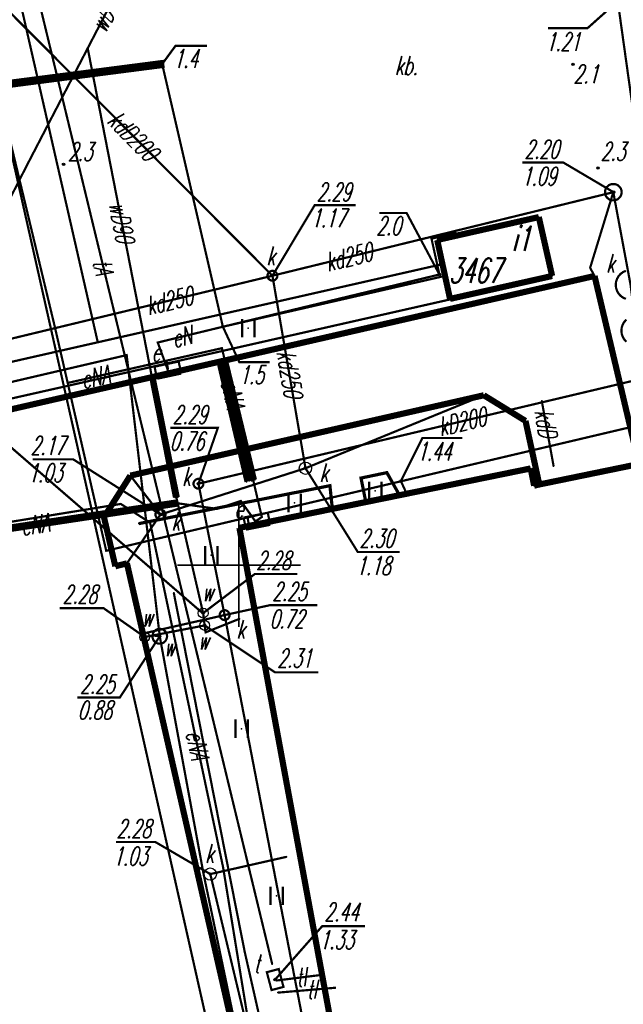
# Model space of a CAD drawing. Extents: x 6425777 to 6426103, y 6050596 to 6051176.
# Tile 49 of 72: x 6425891 to 6425916, y 6050932 to 6050972. Entities that reach past the tile are written whole.
import ezdxf

# ---------------------------------------------------------------- set-up
doc = ezdxf.new("R2010")
doc.units = 0
doc.header["$MEASUREMENT"] = 0
for name, pattern in [('GUZ', [1.5, 1, -0.5]), ('KOR', [4, 3, -1]), ('WRU', [1.5, 1, -0.5])]:
    doc.linetypes.add(name, pattern=pattern)
doc.layers.get('0').update_dxf_attribs({"linetype": 'CONTINUOUS'})
for name, color, linetype in [('218_kontur_uzytku_gruntowego', 96, 'GUZ'), ('219_dzialka_ewidencyjna', 7, 'CONTINUOUS'), ('312_budynek_ewidencyjny', 7, 'CONTINUOUS'), ('312_oznaczenie_budynku_ewidencyjnego', 7, 'CONTINUOUS'), ('312_oznaczenie_budynku_ewidencyjnego_Atr124', 7, 'CONTINUOUS'), ('586_Atrybuty_opisowe_STPOD', 30, 'CONTINUOUS'), ('625_Punkt_rzednej_przewodu_SEPOD', 1, 'CONTINUOUS'), ('625_Punkt_rzednej_przewodu_SEPOD_Atr2', 1, 'CONTINUOUS'), ('625_Punkt_rzednej_przewodu_SEPOD_Atr3', 1, 'CONTINUOUS'), ('940_Trawnik_symb__poj_', 7, 'CONTINUOUS'), ('chodnik__powierzchnia_', 7, 'WRU'), ('GEO_KOM_opis_nawierzchni', 7, 'CONTINUOUS'), ('GEO_KOM_szafa_elektroenergetyczna', 1, 'CONTINUOUS'), ('jezdnia__powierzchnia_', 7, 'KOR'), ('komora_podziemna___przewod_kanalizacyjny__powierzchnia_', 36, 'CONTINUOUS'), ('kraweznik__linia_', 7, 'CONTINUOUS'), ('przepust__powierzchnia_', 7, 'GUZ'), ('przewod_elektroenergetyczny__linia_', 1, 'CONTINUOUS'), ('przewod_elektroenergetyczny__linia__Atr1', 1, 'CONTINUOUS'), ('przewod_kanalizacyjny__linia_', 36, 'CONTINUOUS'), ('przewod_kanalizacyjny__linia__Atr1', 36, 'CONTINUOUS'), ('przewod_telekomunikacyjny__linia_', 30, 'CONTINUOUS'), ('przewod_telekomunikacyjny__linia__Atr1', 30, 'CONTINUOUS'), ('przewod_wodociagowy__linia_', 5, 'CONTINUOUS'), ('przewod_wodociagowy__linia__Atr1', 5, 'CONTINUOUS'), ('punkt_o_okreslonej_wysokosci__siec_kanalizacyjna_', 36, 'CONTINUOUS'), ('punkt_o_okreslonej_wysokosci__siec_kanalizacyjna__Atr2', 36, 'CONTINUOUS'), ('punkt_o_okreslonej_wysokosci__siec_kanalizacyjna__Atr3', 36, 'CONTINUOUS'), ('punkt_o_okreslonej_wysokosci__siec_telekomunikacyjna_', 30, 'CONTINUOUS'), ('punkt_o_okreslonej_wysokosci__siec_telekomunikacyjna__Atr2', 30, 'CONTINUOUS'), ('punkt_o_okreslonej_wysokosci__siec_telekomunikacyjna__Atr3', 30, 'CONTINUOUS'), ('punkt_o_okreslonej_wysokosci__siec_wodociagowa_', 5, 'CONTINUOUS'), ('punkt_o_okreslonej_wysokosci__siec_wodociagowa__Atr2', 5, 'CONTINUOUS'), ('punkt_o_okreslonej_wysokosci__siec_wodociagowa__Atr3', 5, 'CONTINUOUS'), ('punkt_wysokosciowy_naturalny', 7, 'CONTINUOUS'), ('punkt_wysokosciowy_naturalny_Atr2', 7, 'CONTINUOUS'), ('siatka', 1, 'CONTINUOUS'), ('szafa_elektroenergetyczna__punkt_', 1, 'CONTINUOUS'), ('wlaz___siec_kanalizacyjna__powierzchnia_', 7, 'CONTINUOUS'), ('wlaz___siec_kanalizacyjna__powierzchnia__Atr17', 7, 'CONTINUOUS'), ('wlaz___siec_wodociagowa__powierzchnia_', 7, 'CONTINUOUS'), ('wlaz___siec_wodociagowa__powierzchnia__Atr17', 7, 'CONTINUOUS'), ('wlaz_okragly___siec_kanalizacyjna__punkt_', 7, 'CONTINUOUS'), ('wlaz_okragly___siec_kanalizacyjna__punkt__Atr17', 7, 'CONTINUOUS'), ('wlaz_prostokatny___siec_telekomunikacyjna__punkt_', 7, 'CONTINUOUS'), ('wlaz_prostokatny___siec_telekomunikacyjna__punkt__Atr17', 7, 'CONTINUOUS'), ('zasuwa___siec_wodociagowa__punkt_', 5, 'CONTINUOUS'), ('zasuwa___siec_wodociagowa__punkt__Atr17', 5, 'CONTINUOUS')]:
    doc.layers.add(name, color=color, linetype=linetype)
doc.styles.get("Standard").update_dxf_attribs({"font": 'simplex.shx', "width": 0.85})

# ---------------------------------------------------------------- blocks, each defined once
blk = doc.blocks.new('801')
at = {"color": 0, "linetype": 'Continuous'}
blk.add_circle((0, 0), 0.1, dxfattribs=at)

msp = doc.modelspace()

# ---------------------------------------------------------------- linework, layer by layer
for p in [(6425893.87, 6050970.98), (6425896.88, 6050970.42), (6425896.89, 6050970.34), (6425896.9, 6050970.26), (6425913.55, 6050970.33), (6425891.41, 6050966.24), (6425892.89, 6050966.27), (6425914.56, 6050966.12), (6425915.18, 6050965.14), (6425915.19, 6050965.14), (6425912.16, 6050964.13), (6425908.78, 6050963.5), (6425908.82, 6050963.38), (6425907.81, 6050963.25), (6425908.04, 6050963.2), (6425893.4, 6050962.91), (6425908.25, 6050962.22), (6425901.36, 6050961.75), (6425908.13, 6050961.8), (6425914.24, 6050962.07), (6425908.34, 6050961.74), (6425912.7, 6050961.74), (6425914.42, 6050961.74), (6425908.56, 6050960.81), (6425908.57, 6050960.79), (6425892.54, 6050959.66), (6425899.35, 6050959.68), (6425900.38, 6050959.62), (6425894.28, 6050959.04), (6425896.71, 6050959.04), (6425899.31, 6050958.81), (6425895.45, 6050958.53), (6425897.05, 6050958.3), (6425898.59, 6050958.53), (6425899.19, 6050958.18), (6425899.3, 6050958.21), (6425899.37, 6050958.27), (6425899.44, 6050958.27), (6425899.48, 6050958.3), (6425897.11, 6050958.06), (6425897.12, 6050957.95), (6425897.12, 6050957.92), (6425893.06, 6050957.4), (6425896.47, 6050957.5), (6425896.5, 6050957.5), (6425896.56, 6050957.53), (6425909.93, 6050956.9), (6425912.28, 6050956.67), (6425911.62, 6050955.86), (6425902.7, 6050953.94), (6425906, 6050953.76), (6425911.83, 6050953.93), (6425912.76, 6050954.02), (6425895.6, 6050953.64), (6425900.31, 6050953.39), (6425900.41, 6050953.43), (6425900.51, 6050953.43), (6425900.58, 6050953.45), (6425900.65, 6050953.47), (6425904.95, 6050953.54), (6425906.57, 6050953.42), (6425906.57, 6050953.41), (6425898.36, 6050953.31), (6425903.69, 6050953.23), (6425905.53, 6050953.02), (6425911.97, 6050953.23), (6425912.18, 6050953.28), (6425897.41, 6050952.75), (6425897.46, 6050952.77), (6425897.47, 6050952.59), (6425897.52, 6050952.76), (6425900.08, 6050952.61), (6425906.53, 6050952.81), (6425906.82, 6050952.87), (6425895.21, 6050952.49), (6425897.49, 6050952.52), (6425897.49, 6050952.46), (6425899.11, 6050952.29), (6425902.26, 6050952.53), (6425903.79, 6050952.28), (6425905.15, 6050952.54), (6425894.53, 6050951.95), (6425896.82, 6050952.06), (6425900.35, 6050951.94), (6425900.67, 6050951.78), (6425900.73, 6050951.79), (6425900.93, 6050951.96), (6425895.94, 6050951.69), (6425896.4, 6050951.73), (6425900.02, 6050951.52), (6425900.41, 6050951.62), (6425894.62, 6050950.59), (6425898.88, 6050950.41), (6425894.99, 6050949.96), (6425895.46, 6050950.08), (6425897.36, 6050948.88), (6425898.55, 6050948.06), (6425898.55, 6050948.04), (6425899.42, 6050947.98), (6425900.03, 6050947.83), (6425898.61, 6050947.56), (6425896.11, 6050947.23), (6425896.18, 6050947.09), (6425896.53, 6050947.15), (6425896.79, 6050947.12), (6425898.65, 6050947.28), (6425900.11, 6050943.37), (6425901.93, 6050938.17), (6425898.56, 6050937.51), (6425898.84, 6050937.47), (6425899.36, 6050937.74), (6425901.53, 6050936.59), (6425900.23, 6050934.34), (6425901.35, 6050933.82), (6425901.47, 6050933.19), (6425901.51, 6050933.15), (6425901.58, 6050932.66)]:
    msp.add_point(p)
at = {"layer": '218_kontur_uzytku_gruntowego', "linetype": 'GUZ', "const_width": 0.09}
msp.add_lwpolyline([(6425888.87, 6050975.2), (6425900.69, 6050922.64)], dxfattribs=at)
at = {"layer": '219_dzialka_ewidencyjna', "linetype": 'Continuous', "const_width": 0.09}
msp.add_lwpolyline([(6425900.69, 6050922.64), (6425888.87, 6050975.2)], dxfattribs=at)
at = {"layer": '312_budynek_ewidencyjny', "linetype": 'Continuous', "const_width": 0.25}
for points in [[(6425908.04, 6050963.2), (6425912.16, 6050964.13)], [(6425912.16, 6050964.13), (6425912.7, 6050961.74)], [(6425908.56, 6050960.81), (6425908.04, 6050963.2)], [(6425889.37, 6050956.01), (6425914.42, 6050961.74)], [(6425912.7, 6050961.74), (6425908.56, 6050960.81)], [(6425914.42, 6050961.74), (6425916.22, 6050954.11)], [(6425909.93, 6050956.9), (6425895.6, 6050953.64)], [(6425911.62, 6050955.86), (6425909.93, 6050956.9)], [(6425912.18, 6050953.28), (6425911.62, 6050955.86)], [(6425916.22, 6050954.11), (6425912.18, 6050953.28)], [(6425895.6, 6050953.64), (6425894.53, 6050951.95)], [(6425900.02, 6050951.52), (6425911.83, 6050953.93)], [(6425911.83, 6050953.93), (6425911.97, 6050953.23)], [(6425911.97, 6050953.23), (6425912.18, 6050953.28)], [(6425894.53, 6050951.95), (6425894.99, 6050949.96)], [(6425911.05, 6050891.85), (6425900.02, 6050951.52)], [(6425894.99, 6050949.96), (6425895.46, 6050950.08)], [(6425895.46, 6050950.08), (6425900.82, 6050926.55)]]:
    msp.add_lwpolyline(points, dxfattribs=at)
at = {"layer": '625_Punkt_rzednej_przewodu_SEPOD', "linetype": 'Continuous'}
for centre in [(6425896.89, 6050970.34), (6425908.13, 6050961.8), (6425899.35, 6050959.68), (6425906.57, 6050953.42)]:
    msp.add_circle(centre, 0.05, dxfattribs=at)
at = {"layer": '625_Punkt_rzednej_przewodu_SEPOD_Atr2', "linetype": 'Continuous', "const_width": 0.09}
for points in [[(6425915.36, 6050972.89), (6425914.14, 6050971.8), (6425912.528, 6050971.8)], [(6425896.89, 6050970.34), (6425897.43, 6050971.08), (6425898.7, 6050971.08)], [(6425908.13, 6050961.8), (6425906.799, 6050964.298), (6425905.696, 6050964.298)], [(6425899.35, 6050959.68), (6425900.02, 6050958.24), (6425901.252, 6050958.24)], [(6425906.57, 6050953.42), (6425907.44, 6050955.166), (6425909.058, 6050955.166)]]:
    msp.add_lwpolyline(points, dxfattribs=at)
at = {"layer": '940_Trawnik_symb__poj_', "linetype": 'Continuous', "const_width": 0.09}
for points in [[(6425900.13, 6050959.245), (6425900.13, 6050959.995)], [(6425900.63, 6050959.245), (6425900.63, 6050959.995)], [(6425905.28, 6050952.645), (6425905.28, 6050953.395)], [(6425905.78, 6050952.645), (6425905.78, 6050953.395)], [(6425902.01, 6050952.155), (6425902.01, 6050952.905)], [(6425902.51, 6050952.155), (6425902.51, 6050952.905)], [(6425898.63, 6050950.035), (6425898.63, 6050950.785)], [(6425899.13, 6050950.035), (6425899.13, 6050950.785)], [(6425899.86, 6050942.995), (6425899.86, 6050943.745)], [(6425900.36, 6050942.995), (6425900.36, 6050943.745)], [(6425901.28, 6050936.215), (6425901.28, 6050936.965)], [(6425901.78, 6050936.215), (6425901.78, 6050936.965)]]:
    msp.add_lwpolyline(points, dxfattribs=at)
at = {"layer": 'chodnik__powierzchnia_', "linetype": 'WRU', "const_width": 0.09}
msp.add_lwpolyline([(6425890.57, 6050975.33), (6425893.4, 6050962.91), (6425894.28, 6050959.04)], dxfattribs=at)
at = {"layer": 'jezdnia__powierzchnia_', "linetype": 'KOR', "const_width": 0.09}
for points in [[(6425888.86, 6050957.82), (6425908.25, 6050962.22)], [(6425914.24, 6050962.07), (6425914.42, 6050961.74)], [(6425908.57, 6050960.79), (6425898.59, 6050958.53)], [(6425881.85, 6050947.62), (6425890.44, 6050949.56), (6425888.88, 6050956.34), (6425898.59, 6050958.53)]]:
    msp.add_lwpolyline(points, dxfattribs=at)
at = {"layer": 'komora_podziemna___przewod_kanalizacyjny__powierzchnia_', "linetype": 'Continuous', "const_width": 0.09}
for points in [[(6425915.69, 6050961.95), (6425915.58, 6050961.9), (6425915.48, 6050961.83), (6425915.39, 6050961.73), (6425915.33, 6050961.62), (6425915.29, 6050961.5), (6425915.28, 6050961.38), (6425915.29, 6050961.26), (6425915.33, 6050961.14), (6425915.39, 6050961.03), (6425915.48, 6050960.93), (6425915.58, 6050960.86), (6425915.69, 6050960.81)], [(6425915.71, 6050959.97), (6425915.62, 6050959.87), (6425915.56, 6050959.76), (6425915.52, 6050959.64), (6425915.51, 6050959.52), (6425915.52, 6050959.4), (6425915.56, 6050959.28), (6425915.62, 6050959.17), (6425915.71, 6050959.07)]]:
    msp.add_lwpolyline(points, dxfattribs=at)
at = {"layer": 'kraweznik__linia_', "linetype": 'Continuous', "const_width": 0.13}
for points in [[(6425905.15, 6050952.54), (6425904.95, 6050953.54), (6425906, 6050953.76), (6425906.53, 6050952.81)], [(6425895.94, 6050951.69), (6425903.69, 6050953.23), (6425903.79, 6050952.28)]]:
    msp.add_lwpolyline(points, dxfattribs=at)
at = {"layer": 'przepust__powierzchnia_', "linetype": 'GUZ', "const_width": 0.17}
msp.add_lwpolyline([(6425896.9, 6050970.26), (6425896.88, 6050970.42), (6425862.88, 6050966.01), (6425862.9, 6050965.85)], close=True, dxfattribs=at)
for points in [[(6425900.31, 6050953.39), (6425899.19, 6050958.18)], [(6425899.3, 6050958.21), (6425900.41, 6050953.43)], [(6425900.51, 6050953.43), (6425899.37, 6050958.27)], [(6425899.48, 6050958.3), (6425900.65, 6050953.47)], [(6425896.47, 6050957.5), (6425897.41, 6050952.75)], [(6425897.52, 6050952.76), (6425896.56, 6050957.53)], [(6425889.17, 6050951.34), (6425897.47, 6050952.59)], [(6425897.49, 6050952.46), (6425889.19, 6050951.2)]]:
    msp.add_lwpolyline(points, dxfattribs=at)
at = {"layer": 'przewod_elektroenergetyczny__linia_', "linetype": 'Continuous', "const_width": 0.09}
for points in [[(6425944.15, 6050959.2), (6425940.55, 6050977.12), (6425915.36, 6050972.9), (6425917.72, 6050956.04), (6425894.62, 6050950.59), (6425892.54, 6050959.66)], [(6425892.54, 6050959.66), (6425889.28, 6050973.25), (6425886.92, 6050975.44), (6425863.15, 6050971.19), (6425851.7, 6050969.25), (6425861.53, 6050925.5), (6425842.53, 6050921.24)], [(6425850.39, 6050907.77), (6425850.49, 6050907.19), (6425858.4, 6050909), (6425855.71, 6050920.75), (6425869.53, 6050923.84), (6425868.95, 6050926.86), (6425866.72, 6050935.22), (6425865.7, 6050937.26), (6425865.15, 6050939.23), (6425865.66, 6050940.38), (6425860.88, 6050961.24), (6425861.9, 6050964.16), (6425862.69, 6050966), (6425862.89, 6050965.93), (6425896.89, 6050970.34), (6425899.35, 6050959.68), (6425908.13, 6050961.8), (6425907.81, 6050963.25), (6425908.78, 6050963.5), (6425908.82, 6050963.38)], [(6425870.41, 6050927.05), (6425870.18, 6050926.96), (6425868.95, 6050926.86), (6425866.72, 6050935.22), (6425865.7, 6050937.26), (6425865.15, 6050939.23), (6425865.66, 6050940.38), (6425860.88, 6050961.24), (6425861.9, 6050964.16), (6425862.69, 6050966), (6425862.89, 6050965.93), (6425896.89, 6050970.34), (6425899.35, 6050959.68), (6425908.34, 6050961.74)], [(6425897.12, 6050957.92), (6425896.71, 6050959.04), (6425899.35, 6050959.68)], [(6425900.67, 6050951.78), (6425900.93, 6050951.96), (6425900.58, 6050953.45), (6425899.44, 6050958.27), (6425899.31, 6050958.81), (6425897.05, 6050958.3), (6425897.11, 6050958.06), (6425897.12, 6050957.95)], [(6425897.05, 6050958.3), (6425893.06, 6050957.4)], [(6425906.82, 6050952.87), (6425906.57, 6050953.41)], [(6425870.49, 6050946.54), (6425870.52, 6050946.57), (6425871.42, 6050948.36), (6425883.25, 6050950.99), (6425886.99, 6050950.94), (6425889.18, 6050951.27), (6425897.49, 6050952.52), (6425899.11, 6050952.29), (6425900.08, 6050952.61), (6425900.67, 6050951.78)], [(6425873.31, 6050912.16), (6425872.22, 6050916.99), (6425878.59, 6050918.45), (6425901.57, 6050924.19), (6425899.36, 6050937.74), (6425896.4, 6050951.73), (6425895.21, 6050952.49), (6425890.48, 6050951.72), (6425882.44, 6050951.72), (6425882.46, 6050952.45)], [(6425900.35, 6050951.94), (6425900.41, 6050951.62)]]:
    msp.add_lwpolyline(points, dxfattribs=at)
at = {"layer": 'przewod_kanalizacyjny__linia_', "linetype": 'Continuous', "const_width": 0.09}
for points in [[(6425901.36, 6050961.75), (6425889.31, 6050973.85)], [(6425916.11, 6050959.52), (6425915.88, 6050961.38), (6425915.18, 6050965.14), (6425901.36, 6050961.75)], [(6425914.24, 6050962.07), (6425915.18, 6050965.14)], [(6425880.82, 6050956.7), (6425890.46, 6050959.12), (6425901.36, 6050961.75)], [(6425934.69, 6050961.89), (6425932.68, 6050961.43), (6425922.91, 6050959.13), (6425898.36, 6050953.31)], [(6425901.36, 6050961.75), (6425902.7, 6050953.94)], [(6425909.93, 6050956.9), (6425902.7, 6050953.94), (6425896.82, 6050952.06)], [(6425912.76, 6050954.02), (6425912.28, 6050956.67)], [(6425895.6, 6050953.64), (6425896.82, 6050952.06), (6425895.46, 6050950.08)], [(6425898.36, 6050953.31), (6425899.42, 6050947.98), (6425902.77, 6050930.62), (6425900.96, 6050923.43), (6425904.79, 6050905.81)], [(6425899.42, 6050947.98), (6425896.11, 6050947.23)], [(6425895, 6050877.48), (6425910.94, 6050885.61), (6425903.67, 6050917.35), (6425898.84, 6050937.47), (6425901.93, 6050938.17)]]:
    msp.add_lwpolyline(points, dxfattribs=at)
at = {"layer": 'przewod_telekomunikacyjny__linia_', "linetype": 'Continuous', "const_width": 0.09}
for points in [[(6425891.58, 6050974.18), (6425901.35, 6050933.82)], [(6425901.51, 6050933.15), (6425903.36, 6050933.38)], [(6425901.58, 6050932.66), (6425903.94, 6050932.86)]]:
    msp.add_lwpolyline(points, dxfattribs=at)
at = {"layer": 'przewod_wodociagowy__linia_', "linetype": 'Continuous', "const_width": 0.09}
for points in [[(6425884.87, 6050953.4), (6425891.41, 6050966.24), (6425905.97, 6050994.31), (6425908.08, 6050999.11), (6425906.28, 6051020.27)], [(6425898.61, 6050947.56), (6425898.55, 6050948.06), (6425897.46, 6050952.77), (6425896.5, 6050957.5), (6425893.87, 6050970.98)], [(6425883.54, 6050953.08), (6425884.87, 6050953.4), (6425886.98, 6050954.03), (6425886.54, 6050956.45), (6425895.45, 6050958.53), (6425896.79, 6050947.12)], [(6425889.36, 6050956), (6425898.55, 6050948.04)], [(6425897.36, 6050948.88), (6425900.23, 6050934.34), (6425905.19, 6050912.44), (6425909.89, 6050892.5), (6425915.74, 6050879.5), (6425908.97, 6050879.45), (6425885.13, 6050877.57), (6425871.11, 6050875.9), (6425875.69, 6050858.51)], [(6425910.14, 6050886.3), (6425907.85, 6050896.22), (6425903.5, 6050914.73), (6425900.64, 6050922.84), (6425901.98, 6050923.16), (6425899.78, 6050931.68), (6425898.56, 6050937.51), (6425896.79, 6050947.12), (6425896.53, 6050947.15), (6425896.18, 6050947.09), (6425898.61, 6050947.56), (6425898.65, 6050947.28), (6425900.03, 6050947.83)]]:
    msp.add_lwpolyline(points, dxfattribs=at)
at = {"layer": 'punkt_o_okreslonej_wysokosci__siec_kanalizacyjna_', "color": 34}
for p in [(6425915.19, 6050965.14), (6425901.36, 6050961.75), (6425902.7, 6050953.94), (6425898.36, 6050953.31), (6425896.82, 6050952.06), (6425899.42, 6050947.98), (6425898.84, 6050937.47)]:
    msp.add_point(p, dxfattribs=at)
at = {"layer": 'punkt_o_okreslonej_wysokosci__siec_kanalizacyjna__Atr2', "linetype": 'Continuous', "const_width": 0.09}
for points in [[(6425915.19, 6050965.14), (6425913.158, 6050966.341), (6425911.494, 6050966.341)], [(6425901.36, 6050961.75), (6425903.07, 6050964.61), (6425904.733, 6050964.61)], [(6425898.36, 6050953.31), (6425899.148, 6050955.58), (6425897.216, 6050955.58)], [(6425896.82, 6050952.06), (6425893.28, 6050954.3), (6425891.639, 6050954.3)], [(6425902.7, 6050953.94), (6425904.82, 6050950.54), (6425906.523, 6050950.54)], [(6425899.42, 6050947.98), (6425901.25, 6050948.38), (6425903.178, 6050948.38)], [(6425898.84, 6050937.47), (6425896.612, 6050938.772), (6425895.015, 6050938.772)]]:
    msp.add_lwpolyline(points, dxfattribs=at)
at = {"layer": 'punkt_o_okreslonej_wysokosci__siec_telekomunikacyjna_', "color": 30}
msp.add_point((6425901.47, 6050933.19), dxfattribs=at)
at = {"layer": 'punkt_o_okreslonej_wysokosci__siec_telekomunikacyjna__Atr2', "linetype": 'Continuous', "const_width": 0.09}
msp.add_lwpolyline([(6425901.47, 6050933.19), (6425903.381, 6050935.361), (6425905.112, 6050935.361)], dxfattribs=at)
at = {"layer": 'punkt_o_okreslonej_wysokosci__siec_wodociagowa_', "color": 5}
for p in [(6425898.55, 6050948.06), (6425898.61, 6050947.56), (6425896.18, 6050947.09), (6425896.79, 6050947.12)]:
    msp.add_point(p, dxfattribs=at)
at = {"layer": 'punkt_o_okreslonej_wysokosci__siec_wodociagowa__Atr2', "linetype": 'Continuous', "const_width": 0.09}
for points in [[(6425898.55, 6050948.06), (6425900.644, 6050949.645), (6425902.375, 6050949.645)], [(6425896.18, 6050947.09), (6425894.508, 6050948.263), (6425892.73, 6050948.263)], [(6425898.61, 6050947.56), (6425901.466, 6050945.656), (6425903.217, 6050945.656)], [(6425896.79, 6050947.12), (6425895.176, 6050944.64), (6425893.451, 6050944.64)]]:
    msp.add_lwpolyline(points, dxfattribs=at)
at = {"layer": 'punkt_wysokosciowy_naturalny', "color": 7}
for p in [(6425913.55, 6050970.33), (6425892.89, 6050966.27), (6425914.56, 6050966.12)]:
    msp.add_point(p, dxfattribs=at)
at = {"layer": 'siatka', "color": 2, "linetype": 'Continuous', "const_width": 0.07}
for points in [[(6425900, 6050947.5), (6425900, 6050952.5)], [(6425897.5, 6050950), (6425902.5, 6050950)]]:
    msp.add_lwpolyline(points, dxfattribs=at)
at = {"layer": 'szafa_elektroenergetyczna__punkt_', "linetype": 'Continuous', "const_width": 0.09}
for points in [[(6425896.579, 6050958.06), (6425897.557, 6050958.269)], [(6425897.661, 6050957.78), (6425897.557, 6050958.269)], [(6425896.683, 6050957.571), (6425896.579, 6050958.06)], [(6425896.683, 6050957.571), (6425897.661, 6050957.78)], [(6425900.191, 6050951.937), (6425901.171, 6050952.133)], [(6425901.269, 6050951.643), (6425901.171, 6050952.133)], [(6425900.289, 6050951.447), (6425900.191, 6050951.937)], [(6425900.289, 6050951.447), (6425901.269, 6050951.643)]]:
    msp.add_lwpolyline(points, dxfattribs=at)
at = {"layer": 'wlaz___siec_kanalizacyjna__powierzchnia_', "linetype": 'Continuous', "const_width": 0.09}
for points in [[(6425915.52, 6050965.14), (6425915.51, 6050965.21), (6425915.49, 6050965.28), (6425915.45, 6050965.34), (6425915.4, 6050965.39), (6425915.35, 6050965.43), (6425915.28, 6050965.46), (6425915.22, 6050965.47), (6425915.14, 6050965.47), (6425915.08, 6050965.46), (6425915.01, 6050965.43), (6425914.96, 6050965.39), (6425914.91, 6050965.34), (6425914.87, 6050965.28), (6425914.85, 6050965.21), (6425914.85, 6050965.14), (6425914.85, 6050965.07), (6425914.87, 6050965), (6425914.91, 6050964.94), (6425914.96, 6050964.89), (6425915.01, 6050964.85), (6425915.08, 6050964.82), (6425915.14, 6050964.81), (6425915.22, 6050964.81), (6425915.28, 6050964.82), (6425915.35, 6050964.85), (6425915.4, 6050964.89), (6425915.45, 6050964.94), (6425915.49, 6050965), (6425915.51, 6050965.07)], [(6425901.56, 6050961.75), (6425901.56, 6050961.79), (6425901.54, 6050961.83), (6425901.52, 6050961.87), (6425901.49, 6050961.9), (6425901.46, 6050961.92), (6425901.42, 6050961.94), (6425901.38, 6050961.95), (6425901.34, 6050961.95), (6425901.3, 6050961.94), (6425901.26, 6050961.92), (6425901.23, 6050961.9), (6425901.2, 6050961.87), (6425901.18, 6050961.83), (6425901.16, 6050961.79), (6425901.16, 6050961.75), (6425901.16, 6050961.71), (6425901.18, 6050961.67), (6425901.2, 6050961.63), (6425901.23, 6050961.6), (6425901.26, 6050961.58), (6425901.3, 6050961.56), (6425901.34, 6050961.55), (6425901.38, 6050961.55), (6425901.42, 6050961.56), (6425901.46, 6050961.58), (6425901.49, 6050961.6), (6425901.52, 6050961.63), (6425901.54, 6050961.67), (6425901.56, 6050961.71)], [(6425898.56, 6050953.31), (6425898.56, 6050953.35), (6425898.54, 6050953.39), (6425898.52, 6050953.43), (6425898.49, 6050953.46), (6425898.46, 6050953.48), (6425898.42, 6050953.5), (6425898.38, 6050953.51), (6425898.34, 6050953.51), (6425898.3, 6050953.5), (6425898.26, 6050953.48), (6425898.23, 6050953.46), (6425898.2, 6050953.43), (6425898.18, 6050953.39), (6425898.16, 6050953.35), (6425898.16, 6050953.31), (6425898.16, 6050953.27), (6425898.18, 6050953.23), (6425898.2, 6050953.19), (6425898.23, 6050953.16), (6425898.26, 6050953.14), (6425898.3, 6050953.12), (6425898.34, 6050953.11), (6425898.38, 6050953.11), (6425898.42, 6050953.12), (6425898.46, 6050953.14), (6425898.49, 6050953.16), (6425898.52, 6050953.19), (6425898.54, 6050953.23), (6425898.56, 6050953.27)], [(6425897.02, 6050952.06), (6425897.02, 6050952.1), (6425897, 6050952.14), (6425896.98, 6050952.18), (6425896.95, 6050952.21), (6425896.92, 6050952.23), (6425896.88, 6050952.25), (6425896.84, 6050952.26), (6425896.8, 6050952.26), (6425896.76, 6050952.25), (6425896.72, 6050952.23), (6425896.69, 6050952.21), (6425896.66, 6050952.18), (6425896.64, 6050952.14), (6425896.62, 6050952.1), (6425896.62, 6050952.06), (6425896.62, 6050952.02), (6425896.64, 6050951.98), (6425896.66, 6050951.94), (6425896.69, 6050951.91), (6425896.72, 6050951.89), (6425896.76, 6050951.87), (6425896.8, 6050951.86), (6425896.84, 6050951.86), (6425896.88, 6050951.87), (6425896.92, 6050951.89), (6425896.95, 6050951.91), (6425896.98, 6050951.94), (6425897, 6050951.98), (6425897.02, 6050952.02)], [(6425899.62, 6050947.98), (6425899.62, 6050948.02), (6425899.6, 6050948.06), (6425899.58, 6050948.1), (6425899.55, 6050948.13), (6425899.52, 6050948.15), (6425899.48, 6050948.17), (6425899.44, 6050948.18), (6425899.4, 6050948.18), (6425899.36, 6050948.17), (6425899.32, 6050948.15), (6425899.29, 6050948.13), (6425899.26, 6050948.1), (6425899.24, 6050948.06), (6425899.22, 6050948.02), (6425899.22, 6050947.98), (6425899.22, 6050947.94), (6425899.24, 6050947.9), (6425899.26, 6050947.86), (6425899.29, 6050947.83), (6425899.32, 6050947.81), (6425899.36, 6050947.79), (6425899.4, 6050947.78), (6425899.44, 6050947.78), (6425899.48, 6050947.79), (6425899.52, 6050947.81), (6425899.55, 6050947.83), (6425899.58, 6050947.86), (6425899.6, 6050947.9), (6425899.62, 6050947.94)]]:
    msp.add_lwpolyline(points, close=True, dxfattribs=at)
at = {"layer": 'wlaz___siec_wodociagowa__powierzchnia_', "linetype": 'Continuous', "const_width": 0.09}
msp.add_lwpolyline([(6425897.09, 6050947.12), (6425897.08, 6050947.18), (6425897.06, 6050947.24), (6425897.03, 6050947.3), (6425896.99, 6050947.34), (6425896.94, 6050947.38), (6425896.88, 6050947.41), (6425896.82, 6050947.42), (6425896.76, 6050947.42), (6425896.7, 6050947.41), (6425896.64, 6050947.38), (6425896.59, 6050947.34), (6425896.55, 6050947.3), (6425896.52, 6050947.24), (6425896.5, 6050947.18), (6425896.49, 6050947.12), (6425896.5, 6050947.06), (6425896.52, 6050947), (6425896.55, 6050946.94), (6425896.59, 6050946.9), (6425896.64, 6050946.86), (6425896.7, 6050946.83), (6425896.76, 6050946.82), (6425896.82, 6050946.82), (6425896.88, 6050946.83), (6425896.94, 6050946.86), (6425896.99, 6050946.9), (6425897.03, 6050946.94), (6425897.06, 6050947), (6425897.08, 6050947.06)], close=True, dxfattribs=at)
at = {"layer": 'wlaz_okragly___siec_kanalizacyjna__punkt_', "linetype": 'Continuous'}
for centre in [(6425902.7, 6050953.94), (6425898.84, 6050937.47)]:
    msp.add_circle(centre, 0.25, dxfattribs=at)
at = {"layer": 'wlaz_prostokatny___siec_telekomunikacyjna__punkt_', "color": 7, "linetype": 'Continuous', "const_width": 0.09}
msp.add_lwpolyline([(6425901.808, 6050932.892), (6425901.616, 6050933.617), (6425901.132, 6050933.488), (6425901.324, 6050932.763)], close=True, dxfattribs=at)
at = {"layer": 'zasuwa___siec_wodociagowa__punkt_', "linetype": 'Continuous'}
for centre in [(6425898.55, 6050948.06), (6425898.61, 6050947.56), (6425896.18, 6050947.09)]:
    msp.add_circle(centre, 0.2, dxfattribs=at)
at = {"layer": 'zasuwa___siec_wodociagowa__punkt_', "color": 7}
for p in [(6425898.55, 6050948.06), (6425898.61, 6050947.56), (6425896.18, 6050947.09)]:
    msp.add_point(p, dxfattribs=at)

# ---------------------------------------------------------------- block references
at = {"layer": 'punkt_o_okreslonej_wysokosci__siec_kanalizacyjna_', "color": 34, "linetype": 'Continuous', "xscale": 0.5, "yscale": 0.5, "zscale": 0.5}
for p in [(6425915.19, 6050965.14), (6425901.36, 6050961.75), (6425902.7, 6050953.94), (6425898.36, 6050953.31), (6425896.82, 6050952.06), (6425899.42, 6050947.98)]:
    msp.add_blockref('801', p, dxfattribs=at)
at = {"layer": 'punkt_o_okreslonej_wysokosci__siec_kanalizacyjna_', "color": 34, "linetype": 'Continuous', "xscale": 0.5, "yscale": 0.5, "zscale": 0.5, "rotation": 12.76}
msp.add_blockref('801', (6425898.84, 6050937.47), dxfattribs=at)
at = {"layer": 'punkt_o_okreslonej_wysokosci__siec_telekomunikacyjna_', "color": 30, "linetype": 'Continuous', "xscale": 0.5, "yscale": 0.5, "zscale": 0.5, "rotation": 104.84}
msp.add_blockref('801', (6425901.47, 6050933.19), dxfattribs=at)
at = {"layer": 'punkt_o_okreslonej_wysokosci__siec_wodociagowa_', "color": 5, "linetype": 'Continuous', "xscale": 0.5, "yscale": 0.5, "zscale": 0.5}
for p, rotation in [((6425898.55, 6050948.06), 180), ((6425898.61, 6050947.56), 9.460000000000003), ((6425896.18, 6050947.09), 180)]:
    msp.add_blockref('801', p, dxfattribs=dict(at, rotation=rotation))
msp.add_blockref('801', (6425896.79, 6050947.12), dxfattribs=at)
at = {"layer": 'punkt_wysokosciowy_naturalny', "color": 7, "linetype": 'Continuous', "xscale": 0.5, "yscale": 0.5, "zscale": 0.5}
for p in [(6425913.55, 6050970.33), (6425892.89, 6050966.27), (6425914.56, 6050966.12)]:
    msp.add_blockref('801', p, dxfattribs=at)

# ---------------------------------------------------------------- texts
at = {"layer": '312_oznaczenie_budynku_ewidencyjnego', "oblique": 15, "width": 0.62}
msp.add_text('3467', height=1, dxfattribs=at).set_placement((6425908.51, 6050961.46))
at = {"layer": '312_oznaczenie_budynku_ewidencyjnego_Atr124', "oblique": 15, "width": 0.62}
msp.add_text('i1', height=1, dxfattribs=at).set_placement((6425911.07, 6050962.76))
at = {"layer": '586_Atrybuty_opisowe_STPOD', "oblique": 15, "width": 0.62}
msp.add_text('tA', height=0.75, rotation=283.5, dxfattribs=at).set_placement((6425894.061, 6050962.325))
at = {"layer": '625_Punkt_rzednej_przewodu_SEPOD_Atr3', "oblique": 15, "width": 0.62}
for s, p in [('1.21', (6425912.44, 6050970.87)), ('1.4', (6425897.35, 6050970.19)), ('2.0', (6425905.569, 6050963.401)), ('1.5', (6425900.015, 6050957.357)), ('1.44', (6425907.226, 6050954.248))]:
    msp.add_text(s, height=0.75, dxfattribs=at).set_placement(p)
at = {"layer": 'GEO_KOM_opis_nawierzchni', "oblique": 15, "width": 0.62}
msp.add_text('kb.', height=0.75, dxfattribs=at).set_placement((6425906.328, 6050969.905))
at = {"layer": 'GEO_KOM_szafa_elektroenergetyczna', "oblique": 15, "width": 0.62}
for p in [(6425896.464, 6050958.275), (6425899.819, 6050951.911)]:
    msp.add_text('e', height=0.75, dxfattribs=at).set_placement(p)
at = {"layer": 'przewod_elektroenergetyczny__linia__Atr1', "oblique": 15, "width": 0.62}
for s, rotation, p in [('eN', 13.6, (6425897.378, 6050958.815)), ('eNA', 12.7, (6425893.689, 6050957.147)), ('eNA', 283.3, (6425899.255, 6050957.434)), ('eNA', 8.6, (6425891.216, 6050951.199)), ('eNA', 281.9, (6425897.836, 6050943.205))]:
    msp.add_text(s, height=0.75, rotation=rotation, dxfattribs=at).set_placement(p)
at = {"layer": 'przewod_kanalizacyjny__linia__Atr1', "oblique": 15, "width": 0.62}
for s, rotation, p in [('kdD200', 314.9, (6425894.614, 6050967.985)), ('kd250', 13.8, (6425903.611, 6050961.918)), ('kd250', 13.6, (6425896.335, 6050960.143)), ('kd250', 279.7, (6425901.531, 6050958.654)), ('kD200', 13.3, (6425908.183, 6050955.24)), ('kdD', 280.3, (6425911.98, 6050956.269))]:
    msp.add_text(s, height=0.75, rotation=rotation, dxfattribs=at).set_placement(p)
at = {"layer": 'przewod_telekomunikacyjny__linia__Atr1', "oblique": 15, "width": 0.62}
for rotation, p in [(7.1, (6425902.358, 6050932.879)), (3, (6425902.759, 6050932.4))]:
    msp.add_text('tI', height=0.75, rotation=rotation, dxfattribs=at).set_placement(p)
at = {"layer": 'przewod_wodociagowy__linia__Atr1', "oblique": 15, "width": 0.62}
for s, rotation, p in [('wD100-niecz.', 62.6, (6425894.593, 6050971.568)), ('wD90', 281, (6425894.722, 6050964.669))]:
    msp.add_text(s, height=0.75, rotation=rotation, dxfattribs=at).set_placement(p)
at = {"layer": 'punkt_o_okreslonej_wysokosci__siec_kanalizacyjna__Atr2', "oblique": 15, "width": 0.62}
for s, p in [('2.20', (6425911.581, 6050966.507)), ('2.29', (6425903.155, 6050964.774)), ('2.29', (6425897.317, 6050955.739)), ('2.17', (6425891.555, 6050954.485)), ('2.30', (6425904.892, 6050950.718)), ('2.25', (6425901.352, 6050948.561)), ('2.28', (6425895.04, 6050938.94))]:
    msp.add_text(s, height=0.75, dxfattribs=at).set_placement(p)
at = {"layer": 'punkt_o_okreslonej_wysokosci__siec_kanalizacyjna__Atr3', "oblique": 15, "width": 0.62}
for s, p in [('1.09', (6425911.47, 6050965.41)), ('1.17', (6425902.928, 6050963.717)), ('0.76', (6425897.196, 6050954.663)), ('1.03', (6425891.455, 6050953.376)), ('1.18', (6425904.758, 6050949.608)), ('0.72', (6425901.245, 6050947.445)), ('1.03', (6425894.9, 6050937.82))]:
    msp.add_text(s, height=0.75, dxfattribs=at).set_placement(p)
at = {"layer": 'punkt_o_okreslonej_wysokosci__siec_telekomunikacyjna__Atr2', "oblique": 15, "width": 0.62}
msp.add_text('2.44', height=0.75, dxfattribs=at).set_placement((6425903.468, 6050935.56))
at = {"layer": 'punkt_o_okreslonej_wysokosci__siec_telekomunikacyjna__Atr3', "oblique": 15, "width": 0.62}
msp.add_text('1.33', height=0.75, dxfattribs=at).set_placement((6425903.269, 6050934.427))
at = {"layer": 'punkt_o_okreslonej_wysokosci__siec_wodociagowa__Atr2', "oblique": 15, "width": 0.62}
for s, p in [('2.28', (6425900.704, 6050949.824)), ('2.28', (6425892.857, 6050948.448)), ('2.31', (6425901.559, 6050945.855)), ('2.25', (6425893.565, 6050944.799))]:
    msp.add_text(s, height=0.75, dxfattribs=at).set_placement(p)
at = {"layer": 'punkt_o_okreslonej_wysokosci__siec_wodociagowa__Atr3', "oblique": 15, "width": 0.62}
msp.add_text('0.88', height=0.75, dxfattribs=at).set_placement((6425893.465, 6050943.75))
at = {"layer": 'punkt_wysokosciowy_naturalny_Atr2', "oblique": 15, "width": 0.62}
for s, p in [('2.1', (6425913.57, 6050969.56)), ('2.3', (6425893.07, 6050966.41)), ('2.3', (6425914.669, 6050966.42))]:
    msp.add_text(s, height=0.75, dxfattribs=at).set_placement(p)
at = {"layer": 'wlaz___siec_kanalizacyjna__powierzchnia__Atr17', "oblique": 15, "width": 0.62}
for p in [(6425901.123, 6050962.18), (6425914.89, 6050961.88), (6425897.698, 6050953.226), (6425897.27, 6050951.41), (6425899.902, 6050947.024)]:
    msp.add_text('k', height=0.75, dxfattribs=at).set_placement(p)
at = {"layer": 'wlaz___siec_wodociagowa__powierzchnia__Atr17', "oblique": 15, "width": 0.62}
msp.add_text('w', height=0.75, dxfattribs=at).set_placement((6425896.961, 6050946.316))
at = {"layer": 'wlaz_okragly___siec_kanalizacyjna__punkt__Atr17', "oblique": 15, "width": 0.62}
for p in [(6425903.276, 6050953.382), (6425898.638, 6050937.929)]:
    msp.add_text('k', height=0.75, dxfattribs=at).set_placement(p)
at = {"layer": 'wlaz_prostokatny___siec_telekomunikacyjna__punkt__Atr17', "oblique": 15, "width": 0.62}
msp.add_text('t', height=0.75, dxfattribs=at).set_placement((6425900.601, 6050933.461))
at = {"layer": 'zasuwa___siec_wodociagowa__punkt__Atr17', "oblique": 15, "width": 0.62}
for p in [(6425898.505, 6050948.541), (6425896.058, 6050947.513), (6425898.338, 6050946.577)]:
    msp.add_text('w', height=0.75, dxfattribs=at).set_placement(p)

doc.saveas('drawing.dxf')
